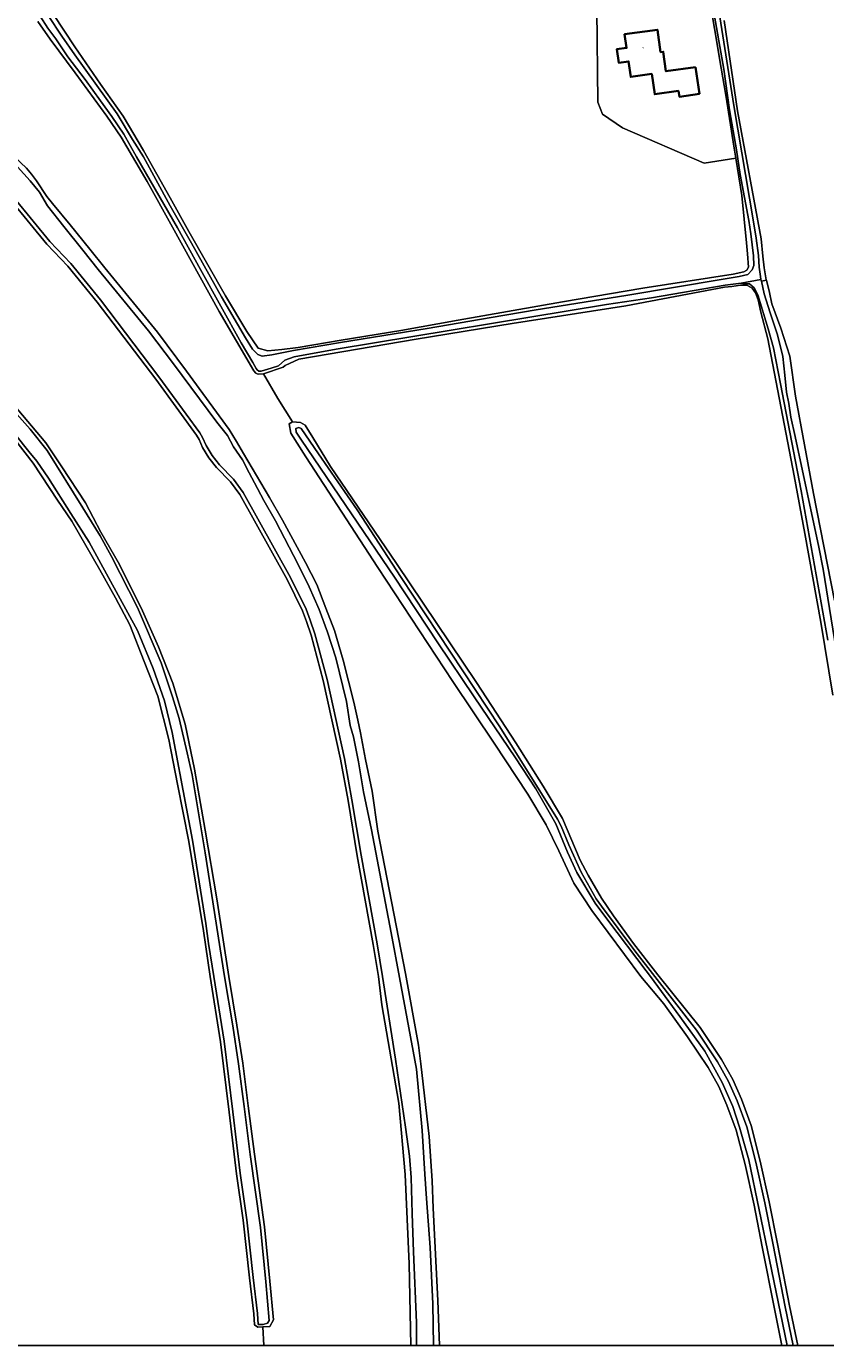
# Model space of a CAD drawing. Header units: metres. Extents: x 229229 to 231729, y 593167 to 595667.
# Tile 9 of 256: x 229933 to 230134, y 593167 to 593499. Entities that reach past the tile are written whole.
import ezdxf
from ezdxf.enums import TextEntityAlignment as Align

# ---------------------------------------------------------------- set-up
doc = ezdxf.new("R2010")
doc.units = ezdxf.units.M
for name, color, linetype, lineweight in [('B-WE-GR-BOUWLAND-GV', 80, 'Continuous', 13), ('B-WE-GR-GRAS-GV', 60, 'Continuous', 13), ('B-WE-OG-BEBOUWING-GV', 7, 'Continuous', 35), ('B-WE-OG-BEBOUWING-T18', 10, 'Continuous', 18), ('B-WE-OG-TERREIN_ERF-GV', 7, 'Continuous', 18), ('B-WE-OG-WATER-GV', 130, 'Continuous', 18), ('B-WE-OG-WATER_SLOOT-GV', 120, 'Continuous', 18)]:
    doc.layers.add(name, color=color, linetype=linetype, lineweight=lineweight)
doc.styles.add('NLCS-ISO-M250-T18', font='NLCS-ISO.ttf', dxfattribs={"height": 0.45})

msp = doc.modelspace()

# ---------------------------------------------------------------- linework, layer by layer
msp.add_lwpolyline([(231729.346, 593166.818), (229229.346, 593166.818), (229229.346, 595666.818), (231729.346, 595666.818)], close=True)
at = {"layer": 'B-WE-GR-BOUWLAND-GV'}
for points in [[(229990.926, 593411.255), (229990.59, 593411.443), (229990.099, 593411.993), (229981.323, 593426.909), (229969.595, 593448.149), (229963.225, 593459.612), (229956.676, 593470.787), (229953.13, 593476.049), (229945.144, 593486.948), (229938.857, 593495.394), (229935.754, 593499.875)], [(229928.339, 593467.291), (229932.9, 593462.94), (229934.151, 593461.491), (229935.391, 593459.831), (229937.984, 593455.862), (229939.466, 593454.116), (229943.911, 593448.718), (229948.832, 593442.633), (229952.642, 593437.923), (229965.87, 593421.696), (229973.174, 593411.941), (229983.867, 593397.262), (229985.73, 593394.214), (229987.508, 593391.166), (229994.009, 593380.178), (229997.264, 593374.423), (230003.038, 593363.769), (230005.947, 593358.264), (230008.23, 593352.325), (230010.368, 593346.673), (230012.569, 593339.265), (230015.195, 593328.678), (230016.252, 593324.147), (230016.899, 593320.943), (230018.136, 593314.212), (230019.837, 593306.253), (230021.232, 593296.206), (230028.21, 593260.421), (230031.496, 593242.379), (230032.068, 593237.659), (230034.142, 593219.392), (230034.904, 593208.258), (230035.2, 593201.358), (230036.32, 593178.172), (230036.78, 593166.818)], [(230135.685, 593330.42), (230132.718, 593348.746), (230128.655, 593371.074), (230125.946, 593385.593), (230119.331, 593420.058), (230117.568, 593426.769), (230116.942, 593429.844), (230116.275, 593431.621), (230115.452, 593432.815), (230114.256, 593433.492), (230112.499, 593433.515), (230110.286, 593433.235), (230108.463, 593433.054), (230083.683, 593428.374), (230055.032, 593423.924), (230030.914, 593419.988), (230001.422, 593414.902), (229997.959, 593413.343), (229997.429, 593412.893), (229992.482, 593411.286), (229996.14, 593405.06), (229999.835, 593399.208), (230001.84, 593399), (230003.015, 593398.308), (230004.951, 593395.265), (230009.375, 593387.933), (230025.967, 593363.516), (230046.085, 593333.634), (230055.971, 593318.417), (230062.884, 593307.557), (230067.724, 593299.395), (230072.148, 593288.951), (230074.185, 593285.117), (230077.526, 593279.341), (230080.513, 593274.909), (230085.581, 593267.961), (230091.679, 593260.067), (230102.339, 593246.807), (230107.706, 593238.822), (230110.527, 593233.731), (230112.698, 593228.786), (230115.139, 593222.196), (230117.431, 593213.253), (230119.71, 593202.947), (230121.803, 593192.43), (230124.847, 593176.837), (230126.887, 593166.818)], [(230122.901, 593166.818), (230121.017, 593176.073), (230117.971, 593191.674), (230115.887, 593202.144), (230113.631, 593212.347), (230111.406, 593221.03), (230109.075, 593227.321), (230107.023, 593231.995), (230104.37, 593236.782), (230099.173, 593244.516), (230093.188, 593252.814), (230087.444, 593259.625), (230075.121, 593276.223), (230070.558, 593283.14), (230066.756, 593291.302), (230063.576, 593297.804), (230059.013, 593305.482), (230050.509, 593318.348), (230040.139, 593333.842), (230021.266, 593362.547), (230003.153, 593390.354), (229999.42, 593396.302), (229998.936, 593398.654), (229999.835, 593399.208), (229996.14, 593405.06), (229992.482, 593411.286), (229991.379, 593411.131), (229990.926, 593411.255)]]:
    msp.add_lwpolyline(points, dxfattribs=at)
at = {"layer": 'B-WE-GR-GRAS-GV'}
for points in [[(229939.682, 593501.659), (229945.059, 593493.477), (229951.559, 593484.137), (229957.228, 593476.02), (229962.311, 593467.414), (229969.055, 593455.483), (229973.698, 593447.073), (229982.984, 593430.888), (229988.311, 593421.891), (229991.194, 593417.685), (229993.638, 593417.05), (229997.156, 593417.392), (230001.256, 593417.873), (230012.023, 593419.679), (230027.026, 593422.124), (230041.443, 593424.765), (230067.736, 593429.385), (230087.92, 593432.808), (230110.632, 593436.347), (230113.356, 593436.942), (230114.054, 593437.328), (230114.465, 593438.102), (230114.242, 593441.451), (230114.024, 593444.233), (230112.797, 593456.063), (230111.3, 593465.472), (230103.312, 593464.232), (230082.806, 593473.096), (230077.779, 593476.535), (230076.589, 593479.578), (230076.324, 593502.861)], [(230108.398, 593500.076), (230111.733, 593477.4), (230117.676, 593445.243), (230118.085, 593440.883), (230118.468, 593437.873), (230118.971, 593434.905), (230118.989, 593434.831), (230119.761, 593431.711), (230120.398, 593428.826), (230122.598, 593422.707), (230124.856, 593415.706), (230126.323, 593405.655), (230130.838, 593381.15), (230136.142, 593354.274)], [(230029.563, 593166.818), (230029.148, 593187.421), (230028.134, 593209.856), (230026.517, 593227.839), (230022.263, 593252.552), (230021.435, 593259.625), (230020.11, 593267.706), (230016.099, 593289.992), (230013.777, 593303.951), (230011.918, 593314.33), (230007.516, 593334.1), (230004.467, 593345.546), (230003.337, 593348.984), (230002.342, 593351.64), (229998.444, 593359.513), (229986.586, 593380.888), (229984.24, 593384.114), (229980.659, 593387.697), (229978.793, 593390.125), (229977.201, 593392.75), (229976.295, 593394.736), (229975.634, 593395.817), (229965.394, 593409.917), (229950.694, 593429.23), (229943.267, 593438.358), (229938.058, 593443.866), (229924.619, 593460.125)], [(229929.646, 593403.565), (229937.758, 593393.899), (229941.814, 593387.849), (229947.713, 593378.773), (229951.622, 593371.395), (229956.268, 593363.279), (229962.094, 593351.621), (229966.076, 593342.619), (229969.689, 593333.47), (229972.787, 593323.14), (229975.147, 593311.777), (229977.875, 593296.43), (229980.751, 593279.164), (229983.796, 593259.625), (229985.826, 593247.447), (229987.283, 593237.835), (229988.694, 593227.093), (229990.238, 593215.002), (229992.785, 593196.663), (229994.105, 593182.999), (229995.014, 593173.267), (229994.146, 593171.609), (229992.328, 593171.518), (229992.563, 593166.818)], [(229992.563, 593166.818), (229992.328, 593171.518), (229991.056, 593171.472), (229990.23, 593172.078), (229990.096, 593174.82), (229989.008, 593183.884), (229987.374, 593198.332), (229985.692, 593210.062), (229983.919, 593225.529), (229981.695, 593243.243), (229979.118, 593259.625), (229977.446, 593271.143), (229973.703, 593293.61), (229970.864, 593308.072), (229968.67, 593319.306), (229965.96, 593330.152), (229962.476, 593338.932), (229958.862, 593348.1), (229955.249, 593354.944), (229951.377, 593361.916), (229944.279, 593374.183), (229940.665, 593379.477), (229934.6, 593388.774), (229927.373, 593398.071)]]:
    msp.add_lwpolyline(points, dxfattribs=at)
at = {"layer": 'B-WE-OG-BEBOUWING-GV'}
msp.add_lwpolyline([(230101.2, 593488.39), (230093.73, 593487.37), (230093.04, 593492.26), (230092.37, 593492.16), (230091.58, 593497.81), (230083.34, 593496.64), (230083.833, 593493.235), (230081.358, 593492.877), (230081.85, 593489.482), (230084.324, 593489.84), (230084.89, 593485.93), (230090.18, 593486.7), (230090.93, 593481.56), (230096.89, 593482.42), (230097.11, 593480.95), (230102.14, 593481.68)], close=True, dxfattribs=at)
at = {"layer": 'B-WE-OG-TERREIN_ERF-GV'}
msp.add_lwpolyline([(230076.324, 593502.861), (230076.589, 593479.578), (230077.779, 593476.535), (230082.806, 593473.096), (230103.312, 593464.232), (230111.3, 593465.472), (230110.891, 593468.043), (230108.758, 593481.3), (230107.666, 593488.091), (230102.617, 593518.114)], dxfattribs=at)
msp.add_lwpolyline([(230101.2, 593488.39), (230102.14, 593481.68), (230097.11, 593480.95), (230096.89, 593482.42), (230090.93, 593481.56), (230090.18, 593486.7), (230084.89, 593485.93), (230084.324, 593489.84), (230081.85, 593489.482), (230081.358, 593492.877), (230083.833, 593493.235), (230083.34, 593496.64), (230091.58, 593497.81), (230092.37, 593492.16), (230093.04, 593492.26), (230093.73, 593487.37)], close=True, dxfattribs=at)
at = {"layer": 'B-WE-OG-WATER-GV'}
for points in [[(230102.311, 593521.731), (230108.278, 593487.855), (230109.715, 593477.69), (230111.44, 593467.557), (230112.427, 593461.373), (230114.552, 593449.794), (230115.115, 593446.45), (230115.792, 593440.964), (230115.829, 593438.521), (230115.416, 593437.394), (230114.327, 593436.267), (230112.186, 593435.703), (230108.092, 593435.064), (230083.608, 593430.962), (230061.057, 593427.303), (230049.746, 593425.417), (230033.706, 593422.68), (230011.915, 593419.11), (230000.092, 593417.107), (229994.608, 593416.055), (229992.204, 593415.716), (229991.115, 593416.092), (229989.763, 593417.482), (229987.997, 593420.338), (229981.95, 593430.615), (229974.399, 593444.142), (229969.059, 593453.539), (229962.325, 593465.808), (229959.545, 593470.167), (229955.714, 593476.63), (229945.071, 593491.454), (229941.765, 593496.156), (229938.331, 593501.353)], [(229936.357, 593501.224), (229938.295, 593498.21), (229940.278, 593495.493), (229943.306, 593490.984), (229947.702, 593485.319), (229951.539, 593479.909), (229954.373, 593475.937), (229957.386, 593471.562), (229960.541, 593465.851), (229970.856, 593447.969), (229976.629, 593437.483), (229986.873, 593419.021), (229989.834, 593414.104), (229990.677, 593412.606), (229990.91, 593412.221), (229991.323, 593411.914), (229991.947, 593411.935), (229992.741, 593412.141), (229994.413, 593412.708), (229996.272, 593413.258), (229997.887, 593414.724), (230000.216, 593415.55), (230010.813, 593417.45), (230078.776, 593428.652), (230090.082, 593430.343), (230108.664, 593433.534), (230112.656, 593434.071), (230117.635, 593435.011), (230117.484, 593435.705), (230117.205, 593438.089), (230116.987, 593441.049), (230116.461, 593445.333), (230115.785, 593449.504), (230110.845, 593478.772), (230107.276, 593501.065)], [(230035.276, 593166.818), (230035.07, 593177.327), (230034.438, 593191.534), (230033.491, 593203.795), (230033.07, 593209.951), (230032.439, 593220.949), (230031.018, 593236.366), (230026.756, 593259.414), (230024.651, 593270.621), (230019.652, 593296.51), (230017.701, 593306.145), (230016.417, 593313.695), (230015.18, 593319.926), (230014.303, 593322.831), (230013.397, 593328.871), (230010.679, 593339.819), (230008.64, 593346.237), (230006.526, 593351.975), (230004.035, 593357.637), (230001.241, 593363.3), (229995.503, 593374.248), (229992.558, 593379.382), (229990.218, 593383.837), (229988.934, 593386.328), (229987.198, 593389.65), (229985.003, 593392.923), (229983.47, 593395.752), (229980.759, 593399.052), (229969.915, 593413.786), (229963.55, 593422.038), (229950.962, 593437.454), (229947.048, 593442.371), (229942.333, 593448.264), (229938.207, 593453.51), (229936.144, 593456.928), (229933.846, 593459.757), (229929.071, 593465.057)], [(229925.33, 593460.834), (229938.807, 593444.529), (229944.019, 593439.018), (229951.48, 593429.848), (229966.197, 593410.514), (229976.467, 593396.373), (229977.18, 593395.206), (229978.087, 593393.218), (229979.62, 593390.691), (229981.412, 593388.358), (229985.002, 593384.766), (229987.43, 593381.427), (229999.33, 593359.977), (230003.26, 593352.038), (230004.281, 593349.316), (230005.426, 593345.831), (230008.487, 593334.337), (230012.899, 593314.527), (230014.762, 593304.121), (230017.084, 593290.163), (230021.095, 593267.875), (230022.449, 593259.625), (230025.752, 593238.844), (230028.251, 593221.794), (230029.251, 593214.428), (230029.66, 593209.063), (230029.887, 593200.015), (230030.251, 593190.421), (230030.978, 593172.598), (230030.978, 593166.818)], [(230137.737, 593334.54), (230133.247, 593362.154), (230132.195, 593367.64), (230126.275, 593395.458), (230125.128, 593400.324), (230124.611, 593403.793), (230124.053, 593406.67), (230123.62, 593410.933), (230123.094, 593415.63), (230122.53, 593417.997), (230121.691, 593421.272), (230119.974, 593426.618), (230118.428, 593431.368), (230117.73, 593434.575), (230117.635, 593435.011), (230112.656, 593434.071), (230114.716, 593433.921), (230115.897, 593432.89), (230116.863, 593431.086), (230119.486, 593422.551), (230120.763, 593417.779), (230122.587, 593408.761), (230127.78, 593381.787), (230134.425, 593344.231)], [(229926.968, 593399.966), (229933.501, 593391.726), (229935.531, 593389.263), (229938.425, 593385.029), (229944.076, 593376.132), (229948.642, 593368.874), (229955.95, 593355.56), (229960.844, 593346.694), (229964.746, 593337.101), (229967.59, 593328.963), (229969.574, 593321.023), (229973.145, 593301.935), (229974.657, 593293.92), (229977.983, 593273.01), (229978.653, 593267.954), (229980.053, 593259.625), (229982.61, 593243.372), (229984.836, 593225.639), (229986.609, 593210.18), (229988.29, 593198.45), (229989.926, 593183.991), (229991.017, 593174.897), (229991.153, 593172.124), (229992.419, 593172.109), (229993.51, 593172.427), (229993.97, 593173.17), (229993.062, 593182.9), (229991.744, 593196.54), (229989.199, 593214.864), (229987.654, 593226.958), (229986.245, 593237.688), (229984.791, 593247.282), (229982.733, 593259.625), (229977.878, 593290.799), (229974.604, 593310.42), (229973.357, 593315.94), (229971.27, 593324.594), (229969.66, 593329.982), (229966.745, 593338.537), (229960.842, 593352.474), (229954.284, 593365.279), (229951.412, 593370.528), (229947.115, 593377.55), (229938.101, 593391.999), (229933.793, 593397.33), (229927.029, 593404.929)], [(230125.712, 593166.818), (230123.719, 593176.612), (230120.674, 593192.207), (230118.584, 593202.71), (230116.312, 593212.986), (230114.039, 593221.852), (230111.631, 593228.354), (230109.495, 593233.219), (230106.723, 593238.221), (230101.406, 593246.132), (230090.93, 593259.625), (230085.926, 593266.124), (230077.491, 593277.345), (230076.173, 593279.203), (230072.373, 593285.922), (230069.276, 593292.747), (230067.376, 593297.5), (230066.486, 593299.208), (230051.981, 593322.455), (230027.144, 593360.022), (230016.079, 593377.011), (230006.306, 593391.126), (230001.96, 593397.515), (230001.393, 593397.78), (230000.637, 593397.515), (230000.713, 593396.608), (230002.111, 593394.566), (230014.615, 593376.057), (230025.473, 593360.136), (230036.375, 593343.61), (230045.483, 593329.999), (230055.927, 593314.642), (230060.991, 593306.854), (230066.028, 593298.054), (230068.938, 593290.909), (230071.319, 593285.805), (230075.931, 593278.134), (230079.105, 593273.813), (230088.734, 593261.056), (230089.844, 593259.625), (230097.225, 593249.615), (230103.496, 593240.84), (230107.859, 593232.974), (230110.586, 593226.927), (230112.267, 593221.789), (230114.585, 593213.559), (230119.811, 593188.416), (230124.231, 593166.818)]]:
    msp.add_lwpolyline(points, dxfattribs=at)
at = {"layer": 'B-WE-OG-WATER_SLOOT-GV'}
for points in [[(229938.331, 593501.353), (229941.765, 593496.156), (229945.071, 593491.454), (229955.714, 593476.63), (229959.545, 593470.167), (229962.325, 593465.808), (229969.059, 593453.539), (229974.399, 593444.142), (229981.95, 593430.615), (229987.997, 593420.338), (229989.763, 593417.482), (229991.115, 593416.092), (229992.204, 593415.716), (229994.608, 593416.055), (230000.092, 593417.107), (230011.915, 593419.11), (230033.706, 593422.68), (230049.746, 593425.417), (230061.057, 593427.303), (230083.608, 593430.962), (230108.092, 593435.064), (230112.186, 593435.703), (230114.327, 593436.267), (230115.416, 593437.394), (230115.829, 593438.521), (230115.792, 593440.964), (230115.115, 593446.45), (230114.552, 593449.794), (230112.427, 593461.373), (230111.44, 593467.557), (230109.715, 593477.69), (230108.278, 593487.855), (230102.311, 593521.731)], [(230102.617, 593518.114), (230107.666, 593488.091), (230108.758, 593481.3), (230110.891, 593468.043), (230111.3, 593465.472), (230112.797, 593456.063), (230114.024, 593444.233), (230114.242, 593441.451), (230114.465, 593438.102), (230114.054, 593437.328), (230113.356, 593436.942), (230110.632, 593436.347), (230087.92, 593432.808), (230067.736, 593429.385), (230041.443, 593424.765), (230027.026, 593422.124), (230012.023, 593419.679), (230001.256, 593417.873), (229997.156, 593417.392), (229993.638, 593417.05), (229991.194, 593417.685), (229988.311, 593421.891), (229982.984, 593430.888), (229973.698, 593447.073), (229969.055, 593455.483), (229962.311, 593467.414), (229957.228, 593476.02), (229951.559, 593484.137), (229945.059, 593493.477), (229939.682, 593501.659)], [(229935.754, 593499.875), (229938.857, 593495.394), (229945.144, 593486.948), (229953.13, 593476.049), (229956.676, 593470.787), (229963.225, 593459.612), (229969.595, 593448.149), (229981.323, 593426.909), (229990.099, 593411.993), (229990.59, 593411.443), (229990.926, 593411.255), (229991.379, 593411.131), (229992.482, 593411.286), (229997.429, 593412.893), (229997.959, 593413.343), (230001.422, 593414.902), (230030.914, 593419.988), (230055.032, 593423.924), (230083.683, 593428.374), (230108.463, 593433.054), (230110.286, 593433.235), (230112.499, 593433.515), (230114.716, 593433.921), (230112.656, 593434.071), (230108.664, 593433.534), (230090.082, 593430.343), (230078.776, 593428.652), (230010.813, 593417.45), (230000.216, 593415.55), (229997.887, 593414.724), (229996.272, 593413.258), (229994.413, 593412.708), (229992.741, 593412.141), (229991.947, 593411.935), (229991.323, 593411.914), (229990.91, 593412.221), (229990.677, 593412.606), (229989.834, 593414.104), (229986.873, 593419.021), (229976.629, 593437.483), (229970.856, 593447.969), (229960.541, 593465.851), (229957.386, 593471.562), (229954.373, 593475.937), (229951.539, 593479.909), (229947.702, 593485.319), (229943.306, 593490.984), (229940.278, 593495.493), (229938.295, 593498.21), (229936.357, 593501.224)], [(230107.276, 593501.065), (230110.845, 593478.772), (230115.785, 593449.504), (230116.461, 593445.333), (230116.987, 593441.049), (230117.205, 593438.089), (230117.484, 593435.705), (230117.635, 593435.011), (230117.73, 593434.575), (230118.989, 593434.831), (230118.971, 593434.905), (230118.468, 593437.873), (230118.085, 593440.883), (230117.676, 593445.243), (230111.733, 593477.4), (230108.398, 593500.076)], [(230036.78, 593166.818), (230036.32, 593178.172), (230035.2, 593201.358), (230034.904, 593208.258), (230034.142, 593219.392), (230032.068, 593237.659), (230031.496, 593242.379), (230028.21, 593260.421), (230021.232, 593296.206), (230019.837, 593306.253), (230018.136, 593314.212), (230016.899, 593320.943), (230016.252, 593324.147), (230015.195, 593328.678), (230012.569, 593339.265), (230010.368, 593346.673), (230008.23, 593352.325), (230005.947, 593358.264), (230003.038, 593363.769), (229997.264, 593374.423), (229994.009, 593380.178), (229987.508, 593391.166), (229985.73, 593394.214), (229983.867, 593397.262), (229973.174, 593411.941), (229965.87, 593421.696), (229952.642, 593437.923), (229948.832, 593442.633), (229943.911, 593448.718), (229939.466, 593454.116), (229937.984, 593455.862), (229935.391, 593459.831), (229934.151, 593461.491), (229932.9, 593462.94), (229928.339, 593467.291)], [(229929.071, 593465.057), (229933.846, 593459.757), (229936.144, 593456.928), (229938.207, 593453.51), (229942.333, 593448.264), (229947.048, 593442.371), (229950.962, 593437.454), (229963.55, 593422.038), (229969.915, 593413.786), (229980.759, 593399.052), (229983.47, 593395.752), (229985.003, 593392.923), (229987.198, 593389.65), (229988.934, 593386.328), (229990.218, 593383.837), (229992.558, 593379.382), (229995.503, 593374.248), (230001.241, 593363.3), (230004.035, 593357.637), (230006.526, 593351.975), (230008.64, 593346.237), (230010.679, 593339.819), (230013.397, 593328.871), (230014.303, 593322.831), (230015.18, 593319.926), (230016.417, 593313.695), (230017.701, 593306.145), (230019.652, 593296.51), (230024.651, 593270.621), (230026.756, 593259.414), (230031.018, 593236.366), (230032.439, 593220.949), (230033.07, 593209.951), (230033.491, 593203.795), (230034.438, 593191.534), (230035.07, 593177.327), (230035.276, 593166.818)], [(229924.619, 593460.125), (229938.058, 593443.866), (229943.267, 593438.358), (229950.694, 593429.23), (229965.394, 593409.917), (229975.634, 593395.817), (229976.295, 593394.736), (229977.201, 593392.75), (229978.793, 593390.125), (229980.659, 593387.697), (229984.24, 593384.114), (229986.586, 593380.888), (229998.444, 593359.513), (230002.342, 593351.64), (230003.337, 593348.984), (230004.467, 593345.546), (230007.516, 593334.1), (230011.918, 593314.33), (230013.777, 593303.951), (230016.099, 593289.992), (230020.11, 593267.706), (230021.435, 593259.625), (230022.263, 593252.552), (230026.517, 593227.839), (230028.134, 593209.856), (230029.148, 593187.421), (230029.563, 593166.818)], [(230022.449, 593259.625), (230021.095, 593267.875), (230017.084, 593290.163), (230014.762, 593304.121), (230012.899, 593314.527), (230008.487, 593334.337), (230005.426, 593345.831), (230004.281, 593349.316), (230003.26, 593352.038), (229999.33, 593359.977), (229987.43, 593381.427), (229985.002, 593384.766), (229981.412, 593388.358), (229979.62, 593390.691), (229978.087, 593393.218), (229977.18, 593395.206), (229976.467, 593396.373), (229966.197, 593410.514), (229951.48, 593429.848), (229944.019, 593439.018), (229938.807, 593444.529), (229925.33, 593460.834)], [(230134.425, 593344.231), (230127.78, 593381.787), (230122.587, 593408.761), (230120.763, 593417.779), (230119.486, 593422.551), (230116.863, 593431.086), (230115.897, 593432.89), (230114.716, 593433.921), (230112.499, 593433.515), (230114.256, 593433.492), (230115.452, 593432.815), (230116.275, 593431.621), (230116.942, 593429.844), (230117.568, 593426.769), (230119.331, 593420.058), (230125.946, 593385.593), (230128.655, 593371.074), (230132.718, 593348.746), (230135.685, 593330.42)], [(230136.142, 593354.274), (230130.838, 593381.15), (230126.323, 593405.655), (230124.856, 593415.706), (230122.598, 593422.707), (230120.398, 593428.826), (230119.761, 593431.711), (230118.989, 593434.831), (230117.73, 593434.575), (230118.428, 593431.368), (230119.974, 593426.618), (230121.691, 593421.272), (230122.53, 593417.997), (230123.094, 593415.63), (230123.62, 593410.933), (230124.053, 593406.67), (230124.611, 593403.793), (230125.128, 593400.324), (230126.275, 593395.458), (230132.195, 593367.64), (230133.247, 593362.154), (230137.737, 593334.54)], [(229927.029, 593404.929), (229933.793, 593397.33), (229938.101, 593391.999), (229947.115, 593377.55), (229951.412, 593370.528), (229954.284, 593365.279), (229960.842, 593352.474), (229966.745, 593338.537), (229969.66, 593329.982), (229971.27, 593324.594), (229973.357, 593315.94), (229974.604, 593310.42), (229977.878, 593290.799), (229982.733, 593259.625), (229984.791, 593247.282), (229986.245, 593237.688), (229987.654, 593226.958), (229989.199, 593214.864), (229991.744, 593196.54), (229993.062, 593182.9), (229993.97, 593173.17), (229993.51, 593172.427), (229992.419, 593172.109), (229991.153, 593172.124), (229991.017, 593174.897), (229989.926, 593183.991), (229988.29, 593198.45), (229986.609, 593210.18), (229984.836, 593225.639), (229982.61, 593243.372), (229980.053, 593259.625), (229978.653, 593267.954), (229977.983, 593273.01), (229974.657, 593293.92), (229973.145, 593301.935), (229969.574, 593321.023), (229967.59, 593328.963), (229964.746, 593337.101), (229960.844, 593346.694), (229955.95, 593355.56), (229948.642, 593368.874), (229944.076, 593376.132), (229938.425, 593385.029), (229935.531, 593389.263), (229933.501, 593391.726), (229926.968, 593399.966)], [(229927.373, 593398.071), (229934.6, 593388.774), (229940.665, 593379.477), (229944.279, 593374.183), (229951.377, 593361.916), (229955.249, 593354.944), (229958.862, 593348.1), (229962.476, 593338.932), (229965.96, 593330.152), (229968.67, 593319.306), (229970.864, 593308.072), (229973.703, 593293.61), (229977.446, 593271.143), (229979.118, 593259.625), (229981.695, 593243.243), (229983.919, 593225.529), (229985.692, 593210.062), (229987.374, 593198.332), (229989.008, 593183.884), (229990.096, 593174.82), (229990.23, 593172.078), (229991.056, 593171.472), (229992.328, 593171.518), (229994.146, 593171.609), (229995.014, 593173.267), (229994.105, 593182.999), (229992.785, 593196.663), (229990.238, 593215.002), (229988.694, 593227.093), (229987.283, 593237.835), (229985.826, 593247.447), (229983.796, 593259.625), (229980.751, 593279.164), (229977.875, 593296.43), (229975.147, 593311.777), (229972.787, 593323.14), (229969.689, 593333.47), (229966.076, 593342.619), (229962.094, 593351.621), (229956.268, 593363.279), (229951.622, 593371.395), (229947.713, 593378.773), (229941.814, 593387.849), (229937.758, 593393.899), (229929.646, 593403.565)], [(230003.015, 593398.308), (230001.84, 593399), (229999.835, 593399.208), (229998.936, 593398.654), (229999.42, 593396.302), (230003.153, 593390.354), (230021.266, 593362.547), (230040.139, 593333.842), (230050.509, 593318.348), (230059.013, 593305.482), (230063.576, 593297.804), (230066.756, 593291.302), (230070.558, 593283.14), (230075.121, 593276.223), (230087.444, 593259.625), (230093.188, 593252.814), (230099.173, 593244.516), (230104.37, 593236.782), (230107.023, 593231.995), (230109.075, 593227.321), (230111.406, 593221.03), (230113.631, 593212.347), (230115.887, 593202.144), (230117.971, 593191.674), (230121.017, 593176.073), (230122.901, 593166.818)], [(230124.231, 593166.818), (230119.811, 593188.416), (230114.585, 593213.559), (230112.267, 593221.789), (230110.586, 593226.927), (230107.859, 593232.974), (230103.496, 593240.84), (230097.225, 593249.615), (230089.844, 593259.625), (230088.734, 593261.056), (230079.105, 593273.813), (230075.931, 593278.134), (230071.319, 593285.805), (230068.938, 593290.909), (230066.028, 593298.054), (230060.991, 593306.854), (230055.927, 593314.642), (230045.483, 593329.999), (230036.375, 593343.61), (230025.473, 593360.136), (230014.615, 593376.057), (230002.111, 593394.566), (230000.713, 593396.608), (230000.637, 593397.515), (230001.393, 593397.78), (230001.96, 593397.515), (230006.306, 593391.126), (230016.079, 593377.011), (230027.144, 593360.022), (230051.981, 593322.455), (230066.486, 593299.208), (230067.376, 593297.5), (230069.276, 593292.747), (230072.373, 593285.922), (230076.173, 593279.203), (230077.491, 593277.345), (230085.926, 593266.124), (230090.93, 593259.625), (230101.406, 593246.132), (230106.723, 593238.221), (230109.495, 593233.219), (230111.631, 593228.354), (230114.039, 593221.852), (230116.312, 593212.986), (230118.584, 593202.71), (230120.674, 593192.207), (230123.719, 593176.612), (230125.712, 593166.818)], [(230126.887, 593166.818), (230124.847, 593176.837), (230121.803, 593192.43), (230119.71, 593202.947), (230117.431, 593213.253), (230115.139, 593222.196), (230112.698, 593228.786), (230110.527, 593233.731), (230107.706, 593238.822), (230102.339, 593246.807), (230091.679, 593260.067), (230085.581, 593267.961), (230080.513, 593274.909), (230077.526, 593279.341), (230074.185, 593285.117), (230072.148, 593288.951), (230067.724, 593299.395), (230062.884, 593307.557), (230055.971, 593318.417), (230046.085, 593333.634), (230025.967, 593363.516), (230009.375, 593387.933), (230004.951, 593395.265), (230003.015, 593398.308)], [(230030.978, 593166.818), (230030.978, 593172.598), (230030.251, 593190.421), (230029.887, 593200.015), (230029.66, 593209.063), (230029.251, 593214.428), (230028.251, 593221.794), (230025.752, 593238.844), (230022.449, 593259.625)]]:
    msp.add_lwpolyline(points, dxfattribs=at)

# ---------------------------------------------------------------- texts
at = {"layer": 'B-WE-OG-BEBOUWING-T18', "style": 'NLCS-ISO-M250-T18'}
msp.add_text('9', height=0.45, rotation=8.2, dxfattribs=at).set_placement((230088.022, 593493.265), align=Align.MIDDLE)

doc.saveas('drawing.dxf')
